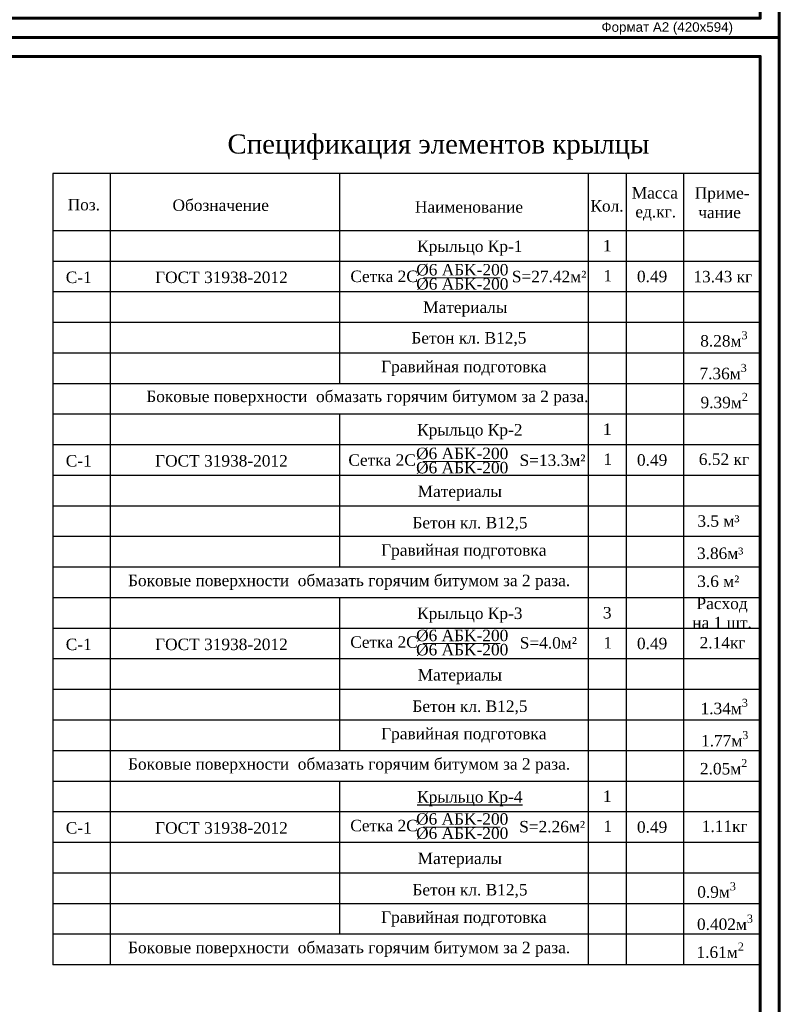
# Model space of a CAD drawing. Header units: millimetres. Extents: x 2063114 to 14983986, y -126020516 to 213791.
# Tile 47 of 256: x 2359920 to 2379792, y -1688291 to -1662539. Entities that reach past the tile are written whole.
import ezdxf
from ezdxf.enums import TextEntityAlignment as Align

# ---------------------------------------------------------------- set-up
doc = ezdxf.new("R2010")
doc.units = ezdxf.units.MM
doc.layers.add('_print', color=6, linetype='Continuous', lineweight=60, plot=False)
doc.layers.add('размер', color=7, linetype='Continuous')
doc.layers.add('Стена', color=7, linetype='Continuous', lineweight=35)
doc.layers.add('Текст', color=7, linetype='Continuous', lineweight=15)
doc.styles.get("Standard").update_dxf_attribs({"font": 'arial.ttf'})
doc.styles.add('Times New Roman', font='times.ttf')

# ---------------------------------------------------------------- blocks, each defined once
blk = doc.blocks.new('*U1590')
at = {"color": 0, "ltscale": 25}
blk.add_lwpolyline([(-59400, 42000), (0, 42000), (0, 0), (-59400, 0)], close=True, dxfattribs=at)
at = {"color": 0, "lineweight": 60, "ltscale": 25}
blk.add_lwpolyline([(-57400, 41500), (-500, 41500), (-500, 500), (-57400, 500)], close=True, dxfattribs=at)
at = {"color": 0, "insert": (-2932, 396), "char_height": 250, "width": 4526.16, "attachment_point": 2}
blk.add_mtext('Формат А2 (420х594)', dxfattribs=at)

msp = doc.modelspace()

# ---------------------------------------------------------------- linework, layer by layer
at = {"color": 0, "lineweight": 30}
for p, q in [((2379288.06796, -1666559.54495), (2360788.06796, -1666559.54495)), ((2360788.06796, -1666559.54495), (2360788.06796, -1687259.54495)), ((2362288.06796, -1666559.54495), (2362288.06796, -1687259.54495)), ((2368288.06796, -1666559.54495), (2368288.06796, -1672059.54495)), ((2374788.06796, -1666559.54495), (2374788.06796, -1687259.54495)), ((2375788.06796, -1666559.54495), (2375788.06796, -1687259.54495)), ((2377288.06796, -1666559.54495), (2377288.06796, -1687259.54495)), ((2379288.06796, -1666559.54495), (2379288.06796, -1687259.54495)), ((2379288.06796, -1668059.54495), (2360788.06796, -1668059.54495)), ((2379288.06796, -1672859.54495), (2360788.06796, -1672859.54495)), ((2368288.06796, -1672859.54495), (2368288.06796, -1676859.54495)), ((2379288.06796, -1677659.54495), (2360788.06796, -1677659.54495)), ((2368288.06796, -1677659.54495), (2368288.06796, -1681659.54495)), ((2379288.06796, -1682459.54495), (2360788.06796, -1682459.54495)), ((2368288.06796, -1682459.54495), (2368288.06796, -1686459.54495)), ((2379288.06796, -1687259.54495), (2360788.06796, -1687259.54495))]:
    msp.add_line(p, q, dxfattribs=at)
at = {"layer": '_print', "ltscale": 100}
for points in [[(2379792.08613, -1663001.43901), (2320392.08613, -1663001.43901), (2320392.08613, -1621001.43901), (2379792.08613, -1621001.43901)], [(2379792.08613, -1705001.43901), (2320392.08613, -1705001.43901), (2320392.08613, -1663001.43901), (2379792.08613, -1663001.43901)]]:
    msp.add_lwpolyline(points, close=True, dxfattribs=at)
at = {"layer": 'размер', "color": 0}
for p, q in [((2379288.06796, -1668859.54495), (2360788.06796, -1668859.54495)), ((2379288.06796, -1669659.54495), (2360788.06796, -1669659.54495)), ((2379288.06796, -1670459.54495), (2360788.06796, -1670459.54495)), ((2379288.06796, -1670459.54495), (2360793.63966, -1670459.54495)), ((2379288.06796, -1671259.54495), (2360788.06796, -1671259.54495)), ((2379288.06796, -1672059.54495), (2360788.06796, -1672059.54495)), ((2379288.06796, -1673659.54495), (2360788.06796, -1673659.54495)), ((2379288.06796, -1674459.54495), (2360788.06796, -1674459.54495)), ((2379288.06796, -1675259.54495), (2360788.06796, -1675259.54495)), ((2379288.06796, -1675259.54495), (2360793.63966, -1675259.54495)), ((2379288.06796, -1676059.54495), (2360788.06796, -1676059.54495)), ((2379288.06796, -1676859.54495), (2360788.06796, -1676859.54495)), ((2379288.06796, -1678459.54495), (2360788.06796, -1678459.54495)), ((2379288.06796, -1679259.54495), (2360788.06796, -1679259.54495)), ((2379288.06796, -1680059.54495), (2360788.06796, -1680059.54495)), ((2379288.06796, -1680059.54495), (2360793.63966, -1680059.54495)), ((2379288.06796, -1680859.54495), (2360788.06796, -1680859.54495)), ((2379288.06796, -1681659.54495), (2360788.06796, -1681659.54495)), ((2379288.06796, -1683259.54495), (2360788.06796, -1683259.54495)), ((2379288.06796, -1684059.54495), (2360788.06796, -1684059.54495)), ((2379288.06796, -1684859.54495), (2360788.06796, -1684859.54495)), ((2379288.06796, -1684859.54495), (2360793.63966, -1684859.54495)), ((2379288.06796, -1685659.54495), (2360788.06796, -1685659.54495)), ((2379288.06796, -1686459.54495), (2360788.06796, -1686459.54495))]:
    msp.add_line(p, q, dxfattribs=at)
at = {"layer": 'Стена', "color": 0, "lineweight": 20}
for points in [[(2370479.8075, -1669289.14497), (2372489.47236, -1669289.14497)], [(2370476.32316, -1674093.78157), (2372485.98802, -1674093.78157)], [(2370476.32316, -1678854.32683), (2372485.98802, -1678854.32683)], [(2370476.32316, -1683654.32683), (2372485.98802, -1683654.32683)]]:
    msp.add_lwpolyline(points, dxfattribs=at)

# ---------------------------------------------------------------- block references
for p in [(2379792.08613, -1663001.43901), (2379792.08613, -1705001.43901)]:
    msp.add_blockref('*U1590', p)

# ---------------------------------------------------------------- texts
at = {"ltscale": 300, "style": 'Times New Roman'}
for s, p in [('Масса', (2375931.70446, -1667216.57338)), ('Приме-', (2377578.70376, -1667220.17847)), ('Обозначение', (2363917.91475, -1667540.1938)), ('Поз.', (2361174.90105, -1667525.12141)), ('Наименование', (2370259.25437, -1667586.34793)), ('Кол.', (2374850.23526, -1667558.99043)), ('ед.кг.', (2376026.51888, -1667711.31774)), ('чание', (2377672.09889, -1667729.55122)), ('Cетка 2С', (2368571.84618, -1669400.94852)), ('S=27.42м²', (2372795.53767, -1669406.56091)), ('Бетон кл. В12,5', (2370166.69651, -1671010.53315)), ('Боковые поверхности  обмазать горячим битумом за 2 раза.', (2363231.60762, -1672540.43125)), ('Cетка 2С', (2368519.01938, -1674205.58512)), ('S=13.3м²', (2372997.28292, -1674211.1975)), ('Бетон кл. В12,5', (2370194.93718, -1675844.43815)), ('Боковые поверхности  обмазать горячим битумом за 2 раза.', (2362753.70489, -1677354.91188)), ('Cетка 2С', (2368568.36184, -1678966.13038)), ('S=4.0м²', (2373002.10155, -1678986.78775)), ('Бетон кл. В12,5', (2370194.93718, -1680644.43815)), ('Боковые поверхности  обмазать горячим битумом за 2 раза.', (2362753.70489, -1682154.91188)), ('S=2.26м²', (2372987.58664, -1683794.23281)), ('Cетка 2С', (2368568.36184, -1683766.13038)), ('Бетон кл. В12,5', (2370194.93718, -1685444.43815)), ('Боковые поверхности  обмазать горячим битумом за 2 раза.', (2362753.70489, -1686954.91188))]:
    msp.add_text(s, height=300, dxfattribs=at).set_placement(p)
for s, p in [('1', (2375404.15848, -1668599.23625)), ('1', (2375418.30473, -1669384.66969)), ('0.49', (2376860.76637, -1669404.66969)), ('13.43 кг', (2379082.41267, -1669408.19632)), ('1', (2375404.15848, -1673399.23625)), ('1', (2375418.30473, -1674184.66969)), ('0.49', (2376860.76637, -1674204.66969)), ('6.52 кг', (2378998.70544, -1674184.66969)), ('3', (2375404.15848, -1678199.23625)), ('1', (2375418.30473, -1678984.66969)), ('0.49', (2376860.76637, -1679004.66969)), ('2.14кг', (2378907.25735, -1678984.66969)), ('1', (2375404.15848, -1682999.23625)), ('1', (2375418.30473, -1683784.66969)), ('0.49', (2376860.76637, -1683804.66969)), ('1.11кг', (2378962.12631, -1683784.66969))]:
    msp.add_text(s, height=300, dxfattribs=at).set_placement(p, align=Align.RIGHT)
for s, p in [('%%C6 AБK-200', (2371499.7792, -1669228.18555)), ('С-1', (2361465.16419, -1669426.72344)), ('ГОСТ 31938-2012', (2365197.59483, -1669426.72344)), ('%%C6 AБK-200', (2371499.7792, -1669599.95671)), ('Материалы', (2371577.85198, -1670208.39312)), ('%%C6 AБK-200', (2371496.29486, -1674032.82215)), ('С-1', (2361465.16419, -1674226.72344)), ('ГОСТ 31938-2012', (2365197.59483, -1674226.72344)), ('%%C6 AБK-200', (2371496.29486, -1674404.59331)), ('Материалы', (2371433.47156, -1675022.80362)), ('%%C6 AБK-200', (2371496.29486, -1678793.36741)), ('С-1', (2361465.16419, -1679026.72344)), ('ГОСТ 31938-2012', (2365197.59483, -1679026.72344)), ('%%C6 AБK-200', (2371496.29486, -1679165.13857)), ('Материалы', (2371433.47156, -1679822.80362)), ('%%C6 AБK-200', (2371496.29486, -1683593.36741)), ('С-1', (2361465.16419, -1683826.72344)), ('ГОСТ 31938-2012', (2365197.59483, -1683826.72344)), ('%%C6 AБK-200', (2371496.29486, -1683965.13857)), ('Материалы', (2371433.47156, -1684622.80362))]:
    msp.add_text(s, height=300, dxfattribs=at).set_placement(p, align=Align.CENTER)
at = {"ltscale": 300, "char_height": 300, "style": 'Times New Roman'}
for s, insert, width, attachment_point in [('Крыльцо Кр-1', (2370318.13974, -1668314.24945), 3698.2408075, 1), ('Гравийная подготовка', (2371538.06796, -1671659.54495), 6500, 5), ('Крыльцо Кр-2', (2370318.13974, -1673114.24945), 3698.2408075, 1), ('Гравийная подготовка', (2371538.06796, -1676459.54495), 6500, 5), ('Расход \\Pна 1 шт.', (2378295.0547, -1678059.54495), 2000, 5), ('Крыльцо Кр-3', (2370318.13974, -1677914.24945), 3698.2408075, 1), ('Гравийная подготовка', (2371538.06796, -1681259.54495), 6500, 5), ('{\\LКрыльцо Кр-4}', (2370318.13974, -1682714.24945), 3698.2408075, 1), ('Гравийная подготовка', (2371538.06796, -1686059.54495), 6500, 5)]:
    msp.add_mtext(s, dxfattribs=dict(at, insert=insert, width=width, attachment_point=attachment_point))
at = {"ltscale": 300, "char_height": 300, "attachment_point": 1, "style": 'Times New Roman'}
for s, width, heights, insert in [('\\A1;8.28м{\\H0.7x;\\S3^ ;}', 1498.3407035, [291.48277], (2377723.12231, -1670686.80819)), ('\\A1;{\\C256;7.36м\\H0.7x;\\S3^ ;}', 1370.4273682, [343.96278], (2377702.20907, -1671541.00102)), ('\\A1;9.39м{\\H0.7x;\\S2^ ;}', 1370.4273682, [343.96278], (2377730.95241, -1672298.43438)), ('\\A1;3.5 м³', 1498.3407035, [291.48277], (2377649.97633, -1675501.04338)), ('\\A1;3.86м³', 1370.4273682, [343.96278], (2377638.24395, -1676344.57735)), ('\\A1;3.6 м²', 1370.4273682, [343.96278], (2377644.86348, -1677076.45048)), ('\\A1;1.34м{\\H0.7x;\\S3^ ;}', 1498.3407035, [291.48277], (2377732.08685, -1680301.04338)), ('\\A1;{\\C256;1.77м\\H0.7x;\\S3^ ;}', 1370.4273682, [343.96278], (2377743.95355, -1681144.57735)), ('\\A1;2.05м{\\H0.7x;\\S2^ ;}', 1370.4273682, [343.96278], (2377715.88181, -1681876.45048)), ('\\A1;{\\C256;0.9м\\H0.7x;\\S3^ ;}', 1498.3407035, [291.48277], (2377644.94292, -1685101.04338)), ('\\A1;{\\C256;0.402м\\H0.7x;\\S3^ ;}', 1370.4273682, [343.96278], (2377638.24395, -1685944.57735)), ('\\A1;{\\C256;1.61м\\H0.7x;\\S2^ ;}', 1370.4273682, [343.96278], (2377625.74285, -1686676.45048))]:
    msp.add_mtext_dynamic_manual_height_columns(s, width=width, gutter_width=8935.54887, heights=heights, dxfattribs=dict(at, insert=insert))
at = {"layer": 'Текст', "color": 0, "style": 'Times New Roman'}
msp.add_text('Спецификация элементов крылцы', height=500, dxfattribs=at).set_placement((2365356.11375, -1666040.00486))

doc.saveas('drawing.dxf')
